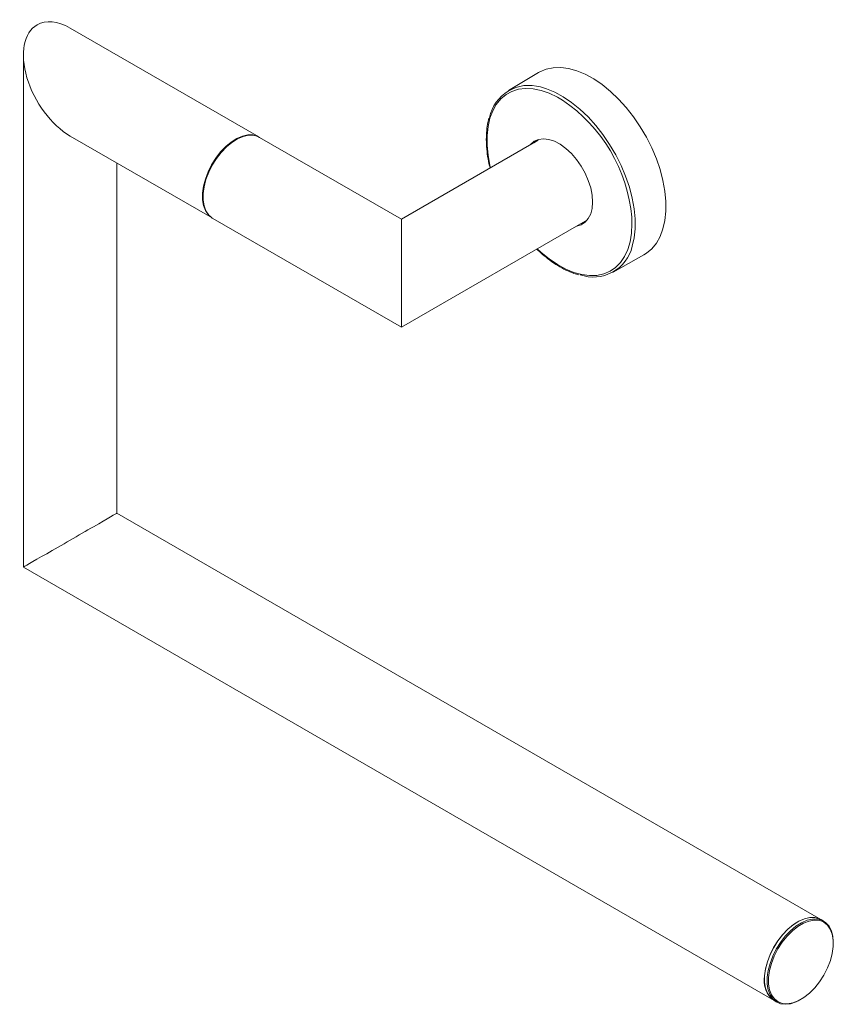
# Model space of a CAD drawing. Header units: millimetres. Extents: x -397 to 242, y -12 to 591.
# Tile 3 of 4: x 68 to 242, y -12 to 199. Entities that reach past the tile are written whole.
import ezdxf

# ---------------------------------------------------------------- set-up
doc = ezdxf.new("R2010")
doc.units = ezdxf.units.MM

msp = doc.modelspace()

# ---------------------------------------------------------------- linework, layer by layer
at = {"color": 7, "linetype": 'Continuous', "lineweight": 15}
for p, q in [((118.788, 173.749), (78.432, 197.046)), ((68.433, 191.272), (68.433, 81.74)), ((178.625, 187.514), (172.148, 183.682)), ((78.434, 173.951), (108.789, 156.428)), ((149.285, 156.143), (118.929, 173.667)), ((178.547, 173.036), (149.285, 156.143)), ((88.433, 93.288), (88.433, 168.179)), ((108.93, 156.346), (149.285, 133.05)), ((149.285, 156.143), (149.285, 133.05)), ((149.285, 133.05), (188.546, 155.715)), ((194.565, 144.85), (201.123, 148.542)), ((238.996, 6.369), (88.433, 93.288)), ((68.433, 81.74), (228.997, -10.952)), ((239.562, 6.043), (238.996, 6.369)), ((228.997, -10.952), (229.562, -11.278))]:
    msp.add_line(p, q, dxfattribs=at)
at = {"color": 8, "linetype": 'Continuous', "lineweight": 15}
for p, q in [((198.584, 155.15), (198.537, 156.573)), ((227.515, -6.015), (227.576, -5.389))]:
    msp.add_line(p, q, dxfattribs=at)
at = {"color": 7, "linetype": 'Continuous', "lineweight": 15, "flags": 128}
for points in [[(201.123, 148.542), (201.665, 148.879), (202.815, 149.839), (203.797, 151.037), (204.599, 152.456), (205.209, 154.08), (205.62, 155.885), (205.827, 157.85), (205.827, 159.948), (205.62, 162.151), (205.209, 164.432), (204.599, 166.76), (203.797, 169.105), (202.815, 171.437), (201.665, 173.724), (200.362, 175.938), (198.924, 178.05), (197.368, 180.031), (195.716, 181.856), (193.988, 183.502), (192.208, 184.946), (190.398, 186.171), (188.582, 187.159), (186.784, 187.899), (185.027, 188.379), (183.334, 188.596), (181.728, 188.544), (180.228, 188.226), (178.855, 187.645), (178.625, 187.514)], [(118.788, 173.749), (118.46, 173.915), (117.496, 174.182), (116.425, 174.187), (115.278, 173.931), (114.088, 173.42), (112.89, 172.669), (111.718, 171.701), (110.605, 170.542), (109.583, 169.226), (108.683, 167.791), (107.93, 166.279), (107.345, 164.732), (106.945, 163.196), (106.743, 161.714), (106.743, 160.329), (106.945, 159.081), (107.345, 158.005), (107.93, 157.134), (108.683, 156.491), (108.789, 156.428)], [(118.929, 173.667), (118.601, 173.833), (117.637, 174.1), (116.566, 174.105), (115.419, 173.849), (114.23, 173.338), (113.031, 172.588), (111.859, 171.619), (110.746, 170.46), (109.725, 169.144), (108.825, 167.71), (108.071, 166.197), (107.486, 164.65), (107.087, 163.114), (106.884, 161.632), (106.884, 160.247), (107.087, 158.999), (107.486, 157.924), (108.071, 157.052), (108.825, 156.41), (108.93, 156.346)], [(176.792, 172.023), (176.912, 172.165), (177.684, 172.824), (178.607, 173.229), (179.654, 173.369), (180.794, 173.24), (181.996, 172.845), (183.224, 172.196), (184.444, 171.312), (185.619, 170.218), (186.717, 168.945), (187.705, 167.53), (188.556, 166.014), (189.244, 164.441), (189.751, 162.855), (190.061, 161.302), (190.165, 159.828)], [(178.065, 172.812), (177.928, 172.731), (177.568, 172.471)], [(190.165, 159.828), (190.061, 158.473), (189.751, 157.278), (189.244, 156.277), (188.556, 155.498), (187.705, 154.965), (186.791, 154.702)], [(187.567, 155.15), (187.751, 155.224), (188.111, 155.409)], [(226.949, -5.689), (227.149, -4.208), (227.545, -2.672), (228.127, -1.125), (228.878, 0.388), (229.776, 1.825), (230.796, 3.143), (231.908, 4.304), (233.079, 5.276), (234.278, 6.03), (235.468, 6.545), (236.615, 6.805), (237.688, 6.804), (238.654, 6.541), (238.996, 6.369)], [(227.576, -5.389), (227.714, -4.534), (228.111, -2.998), (228.693, -1.452), (229.444, 0.062), (230.342, 1.498), (231.362, 2.816), (232.473, 3.978), (233.645, 4.949), (234.843, 5.704), (236.033, 6.218), (237.181, 6.479), (238.253, 6.478), (239.219, 6.215), (240.052, 5.698), (240.726, 4.942), (241.223, 3.968), (241.528, 2.805), (241.633, 1.486), (241.633, 1.382)], [(230.397, -11.455), (230.757, -11.555), (231.806, -11.641), (232.944, -11.455), (234.134, -11.003), (235.342, -10.299), (236.531, -9.364), (237.664, -8.226), (238.707, -6.92), (239.628, -5.486), (240.4, -3.968), (240.998, -2.411), (241.406, -0.862), (241.61, 0.63), (241.604, 2.022), (241.388, 3.269), (240.969, 4.336), (240.36, 5.189), (239.579, 5.802), (239.154, 6.003)], [(234.634, -10.741), (233.683, -11.227), (232.509, -11.616), (231.395, -11.747), (230.372, -11.614), (229.47, -11.223), (228.714, -10.584), (228.126, -9.716), (227.724, -8.644), (227.654, -8.349)]]:
    msp.add_lwpolyline(points, dxfattribs=at)
at = {"color": 8, "linetype": 'Continuous', "lineweight": 15, "flags": 128}
for points in [[(183.754, 181.604), (182.633, 182.261), (180.868, 183.104), (179.133, 183.7), (177.449, 184.04), (175.838, 184.121), (174.322, 183.94), (172.919, 183.501), (171.65, 182.809), (170.529, 181.873), (169.571, 180.706), (168.79, 179.322), (168.195, 177.739), (167.794, 175.979), (167.592, 174.064), (167.592, 172.02), (167.794, 169.872), (168.195, 167.648), (168.315, 167.129)], [(179.007, 184.438), (180.278, 184.065), (182.069, 183.328), (183.879, 182.343), (185.682, 181.123), (187.456, 179.684), (189.178, 178.045), (190.824, 176.226), (192.374, 174.252), (193.807, 172.148), (195.105, 169.942), (196.251, 167.662), (197.23, 165.339), (198.028, 163.002), (198.637, 160.682), (199.047, 158.41), (199.253, 156.214), (199.253, 154.124), (199.047, 152.166), (198.637, 150.367), (198.635, 150.36)], [(178.314, 149.808), (179.133, 149.059), (180.868, 147.651), (182.633, 146.458), (184.403, 145.494), (186.155, 144.773), (187.868, 144.304), (189.518, 144.094), (191.084, 144.144), (192.546, 144.454), (193.884, 145.021), (195.082, 145.836), (196.122, 146.889), (196.993, 148.167), (197.682, 149.653), (198.181, 151.327), (198.483, 153.167), (198.584, 155.15)], [(239.154, 6.003), (238.649, 6.157), (237.6, 6.242), (236.463, 6.056), (235.273, 5.604), (234.065, 4.9), (232.876, 3.965), (231.743, 2.827), (230.7, 1.521), (229.779, 0.088), (229.007, -1.431), (228.408, -2.988), (228.001, -4.536), (227.797, -6.029)], [(227.654, -8.349), (227.518, -7.398), (227.515, -6.015)], [(227.797, -6.029), (227.803, -7.42), (228.019, -8.668), (228.438, -9.735), (229.047, -10.587), (229.828, -11.201), (230.397, -11.455)]]:
    msp.add_lwpolyline(points, dxfattribs=at)
at = {"color": 142, "linetype": 'Continuous', "lineweight": 0, "true_color": 0x0080c0, "flags": 128}
msp.add_lwpolyline([(238.996, 6.369), (238.668, 6.535), (237.704, 6.802), (236.633, 6.807), (235.486, 6.551), (234.296, 6.04), (233.098, 5.29), (231.926, 4.321), (230.813, 3.162), (229.792, 1.846), (228.891, 0.412), (228.138, -1.101), (227.553, -2.648), (227.153, -4.184), (226.951, -5.666), (226.951, -7.051), (227.153, -8.299), (227.553, -9.374), (228.138, -10.246), (228.891, -10.888), (228.997, -10.952)], dxfattribs=at)
at = {"color": 7, "linetype": 'Continuous', "lineweight": 15}
for centre, radius, start, end in [((176.569, 176.163), 8.627, 73.58224, 168.22363), ((164.668, 153.451), 34.012, 5.26689, 55.86641), ((190.294, 152.373), 8.58, 250.80667, 346.43752), ((232.09, -6.718), 5.243, 168.67291, 233.84439)]:
    msp.add_arc(centre, radius, start, end, dxfattribs=at)
for centre, major_axis, ratio, start_param, end_param in [((78.433, 185.499), (-7.071, 12.247), 0.5773346, 5.4978278, 6.2831447), ((78.433, 185.499), (-7.071, 12.247), 0.5773346, 6.2831447, 8.6394204), ((78.433, 87.514), (10, 5.774), 0.0000704, 0.0000406, 3.1416333)]:
    msp.add_ellipse(centre, major_axis=major_axis, ratio=ratio, start_param=start_param, end_param=end_param, dxfattribs=at)
for points, knots in [([(168.002, 177.733), (167.895, 177.327), (167.64, 176.362), (167.451, 174.675), (167.404, 172.721), (167.554, 170.664), (167.826, 168.778), (168.122, 167.569), (168.241, 167.086)], [0, 0, 0, 0, 0.1347689, 0.3199777, 0.5054882, 0.6910787, 0.8766173, 1, 1, 1, 1]), ([(178.239, 149.765), (178.613, 149.407), (179.528, 148.534), (181.041, 147.347), (182.749, 146.193), (184.468, 145.262), (185.976, 144.605), (186.891, 144.359), (187.247, 144.264)], [0, 0, 0, 0, 0.12980797, 0.31727945, 0.50489334, 0.69264868, 0.88050931, 1, 1, 1, 1])]:
    msp.add_open_spline(points, degree=3, knots=knots, dxfattribs=at)

doc.saveas('drawing.dxf')
